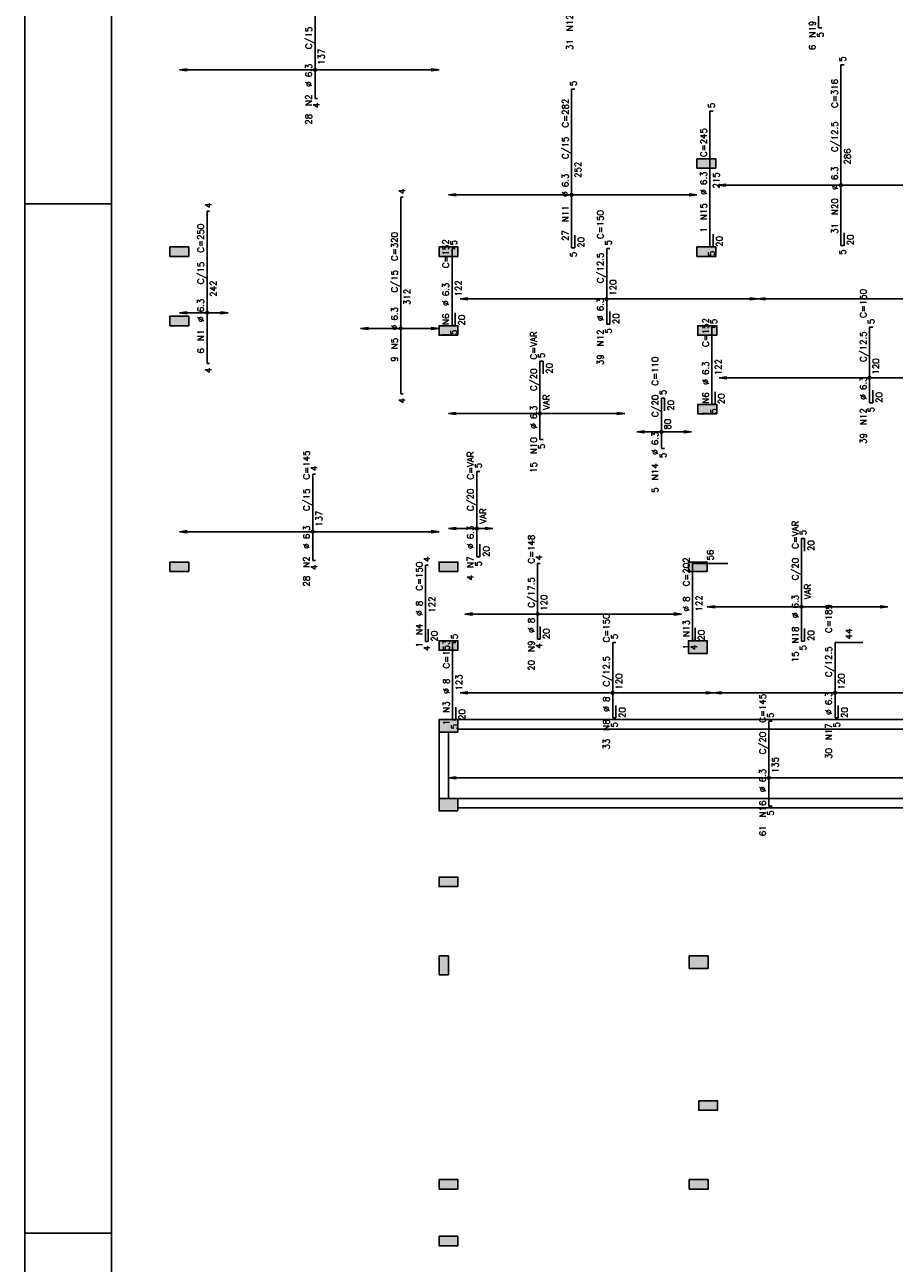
# Model space of a CAD drawing. Extents: x 0 to 119, y 0 to 84.
# Tile 2 of 14: x 0 to 25, y 29 to 65. Entities that reach past the tile are written whole.
import ezdxf

# ---------------------------------------------------------------- set-up
doc = ezdxf.new("R2010")
doc.units = 0
doc.header["$MEASUREMENT"] = 0
for name, color, linetype in [('1', 1, 'CONTINUOUS'), ('2', 2, 'CONTINUOUS'), ('6', 6, 'CONTINUOUS'), ('8', 8, 'CONTINUOUS'), ('9', 9, 'CONTINUOUS')]:
    doc.layers.add(name, color=color, linetype=linetype)
doc.styles.get("Standard").update_dxf_attribs({"font": 'ROMANS.SHX'})

msp = doc.modelspace()

# ---------------------------------------------------------------- linework, layer by layer
at = {"layer": '1', "linetype": 'Continuous'}
for p, q in [((0, 0), (0, 84.099998)), ((19.658137, 60.561755), (19.658137, 60.561755)), ((0, 59.400002), (2.5, 59.400002)), ((4.458137, 58.0163), (4.458137, 58.0163)), ((12.221774, 58.0163), (12.221774, 58.0163)), ((19.658137, 58.0163), (19.658137, 58.0163)), ((4.458137, 56.0163), (4.458137, 56.0163)), ((12.221774, 55.743573), (12.221774, 55.743573)), ((19.68541, 55.743573), (19.68541, 55.743573)), ((19.68541, 53.470845), (19.68541, 53.470845)), ((4.458137, 48.925391), (4.458137, 48.925391)), ((12.221774, 48.925391), (12.221774, 48.925391)), ((19.412683, 48.925391), (19.412683, 48.925391)), ((12.221774, 46.652664), (12.221774, 46.652664)), ((19.412683, 46.607209), (19.412683, 46.607209)), ((12.221774, 44.334482), (12.221774, 44.334482)), ((12.221774, 42.061755), (12.221774, 42.061755)), ((12.221774, 39.834482), (12.221774, 39.834482)), ((12.08541, 37.425391), (12.08541, 37.425391)), ((19.439955, 37.5163), (19.439955, 37.5163)), ((19.712683, 33.379936), (19.712683, 33.379936)), ((12.221774, 31.107209), (12.221774, 31.107209)), ((19.439955, 31.107209), (19.439955, 31.107209)), ((0, 29.700001), (2.5, 29.700001)), ((12.221774, 29.470845), (12.221774, 29.470845))]:
    msp.add_line(p, q, dxfattribs=at)
for points in [[(26.603592, 44.5163), (12.494501, 44.5163)], [(11.949046, 44.152664), (11.949046, 42.243573)], [(12.221774, 42.243573), (12.221774, 44.152664)], [(12.494501, 44.243573), (26.603592, 44.243573)], [(26.658137, 42.243573), (12.494501, 42.243573)], [(12.494501, 41.970845), (26.658137, 41.970845)]]:
    msp.add_lwpolyline(points, dxfattribs=at)
at = {"layer": '2', "linetype": 'Continuous'}
for p, q in [((4.458137, 63.264702), (4.683466, 63.294367)), ((11.949046, 63.264702), (4.458137, 63.264702)), ((4.458137, 63.264702), (4.683466, 63.235037)), ((4.458137, 63.264702), (4.458137, 63.264702)), ((11.949046, 63.264702), (11.723718, 63.294367)), ((11.949046, 63.264702), (11.723718, 63.235037)), ((11.949046, 63.264702), (11.949046, 63.264702)), ((12.221774, 59.654155), (12.447102, 59.68382)), ((19.38541, 59.654155), (19.160082, 59.68382)), ((19.991731, 59.93377), (20.217059, 59.963436)), ((26.88596, 59.93377), (19.991731, 59.93377)), ((19.991731, 59.93377), (20.217059, 59.904105)), ((19.991731, 59.93377), (19.991731, 59.93377)), ((19.38541, 59.654155), (12.221774, 59.654155)), ((12.221774, 59.654155), (12.447102, 59.62449)), ((12.221774, 59.654155), (12.221774, 59.654155)), ((19.38541, 59.654155), (19.160082, 59.62449)), ((19.38541, 59.654155), (19.38541, 59.654155)), ((12.556206, 56.652591), (12.781535, 56.682256)), ((21.139955, 56.652591), (12.556206, 56.652591)), ((12.556206, 56.652591), (12.781535, 56.622926)), ((12.556206, 56.652591), (12.556206, 56.652591)), ((21.139955, 56.652591), (20.914627, 56.682256)), ((21.139955, 56.652591), (20.914627, 56.622926)), ((21.139955, 56.652591), (21.365284, 56.682256)), ((21.139955, 56.652591), (21.139955, 56.652591)), ((37.884629, 56.652591), (21.139955, 56.652591)), ((21.139955, 56.652591), (21.365284, 56.622926)), ((21.139955, 56.652591), (21.139955, 56.652591)), ((4.458137, 56.255003), (4.683466, 56.284668)), ((5.867228, 56.255003), (4.458137, 56.255003)), ((4.458137, 56.255003), (4.683466, 56.225338)), ((4.458137, 56.255003), (4.458137, 56.255003)), ((5.867228, 56.255003), (5.6419, 56.284668)), ((5.867228, 56.255003), (5.6419, 56.225338)), ((5.867228, 56.255003), (5.867228, 56.255003)), ((9.68541, 55.803687), (9.910738, 55.833352)), ((11.949046, 55.803687), (9.68541, 55.803687)), ((9.68541, 55.803687), (9.910738, 55.774022)), ((9.68541, 55.803687), (9.68541, 55.803687)), ((11.949046, 55.803687), (11.723718, 55.833352)), ((11.949046, 55.803687), (11.723718, 55.774022)), ((11.949046, 55.803687), (11.949046, 55.803687)), ((20.026319, 54.379864), (20.251647, 54.409529)), ((28.776319, 54.379864), (20.026319, 54.379864)), ((20.026319, 54.379864), (20.251647, 54.350199)), ((20.026319, 54.379864), (20.026319, 54.379864)), ((12.221774, 53.34798), (12.447102, 53.377645)), ((17.303956, 53.34798), (12.221774, 53.34798)), ((12.221774, 53.34798), (12.447102, 53.318315)), ((12.221774, 53.34798), (12.221774, 53.34798)), ((17.303956, 53.34798), (17.078627, 53.377645)), ((17.303956, 53.34798), (17.078627, 53.318315)), ((17.303956, 53.34798), (17.303956, 53.34798)), ((17.654453, 52.819105), (17.879781, 52.84877)), ((19.231681, 52.819105), (17.654453, 52.819105)), ((17.654453, 52.819105), (17.879781, 52.78944)), ((17.654453, 52.819105), (17.654453, 52.819105)), ((19.231681, 52.819105), (19.006353, 52.84877)), ((19.231681, 52.819105), (19.006353, 52.78944)), ((19.231681, 52.819105), (19.231681, 52.819105)), ((12.221774, 50.031246), (12.447102, 50.060911)), ((13.504409, 50.031246), (12.221774, 50.031246)), ((12.221774, 50.031246), (12.447102, 50.001581)), ((12.221774, 50.031246), (12.221774, 50.031246)), ((13.504409, 50.031246), (13.27908, 50.060911)), ((13.504409, 50.031246), (13.27908, 50.001581)), ((13.504409, 50.031246), (13.504409, 50.031246)), ((4.458137, 49.937429), (4.683466, 49.967094)), ((11.949046, 49.937429), (4.458137, 49.937429)), ((4.458137, 49.937429), (4.683466, 49.907764)), ((4.458137, 49.937429), (4.458137, 49.937429)), ((11.949046, 49.937429), (11.723718, 49.967094)), ((11.949046, 49.937429), (11.723718, 49.907764)), ((11.949046, 49.937429), (11.949046, 49.937429)), ((12.690746, 47.561682), (12.916074, 47.591347)), ((18.943711, 47.561682), (12.690746, 47.561682)), ((12.690746, 47.561682), (12.916074, 47.532017)), ((12.690746, 47.561682), (12.690746, 47.561682)), ((18.943711, 47.561682), (18.718382, 47.591347)), ((18.943711, 47.561682), (18.718382, 47.532017)), ((18.943711, 47.561682), (18.943711, 47.561682)), ((19.68541, 47.769246), (19.910738, 47.798912)), ((24.898816, 47.769246), (19.68541, 47.769246)), ((19.68541, 47.769246), (19.910738, 47.739581)), ((19.68541, 47.769246), (19.68541, 47.769246)), ((24.898816, 47.769246), (24.673487, 47.798912)), ((24.898816, 47.769246), (24.673487, 47.739581)), ((24.898816, 47.769246), (24.898816, 47.769246)), ((12.559074, 45.288955), (12.784402, 45.31862)), ((19.867228, 45.288955), (12.559074, 45.288955)), ((12.559074, 45.288955), (12.784402, 45.25929)), ((12.559074, 45.288955), (12.559074, 45.288955)), ((19.867228, 45.288955), (19.6419, 45.31862)), ((19.867228, 45.288955), (19.6419, 45.25929)), ((19.867228, 45.288955), (20.092557, 45.31862)), ((26.537168, 45.288955), (19.867228, 45.288955)), ((19.867228, 45.288955), (20.092557, 45.25929)), ((19.867228, 45.288955), (19.867228, 45.288955)), ((19.867228, 45.288955), (19.867228, 45.288955)), ((12.221774, 42.8344), (12.447102, 42.864065)), ((34.367228, 42.8344), (12.221774, 42.8344)), ((12.221774, 42.8344), (12.447102, 42.804735)), ((12.221774, 42.8344), (12.221774, 42.8344))]:
    msp.add_line(p, q, dxfattribs=at)
for points in [[(19.930865, 60.425391), (19.930865, 60.698118), (19.38541, 60.698118), (19.38541, 60.425391), (19.930865, 60.425391)], [(4.730865, 57.879936), (4.730865, 58.152664), (4.18541, 58.152664), (4.18541, 57.879936), (4.730865, 57.879936)], [(12.494501, 57.879936), (12.494501, 58.152664), (11.949046, 58.152664), (11.949046, 57.879936), (12.494501, 57.879936)], [(19.930865, 57.879936), (19.930865, 58.152664), (19.38541, 58.152664), (19.38541, 57.879936), (19.930865, 57.879936)], [(4.18541, 56.152664), (4.18541, 55.879936), (4.730865, 55.879936), (4.730865, 56.152664), (4.18541, 56.152664)], [(12.494501, 55.607209), (12.494501, 55.879936), (11.949046, 55.879936), (11.949046, 55.607209), (12.494501, 55.607209)], [(19.958137, 55.607209), (19.958137, 55.879936), (19.412683, 55.879936), (19.412683, 55.607209), (19.958137, 55.607209)], [(19.958137, 53.334482), (19.958137, 53.607209), (19.412683, 53.607209), (19.412683, 53.334482), (19.958137, 53.334482)], [(4.730865, 48.789027), (4.730865, 49.061755), (4.18541, 49.061755), (4.18541, 48.789027), (4.730865, 48.789027)], [(12.494501, 48.789027), (12.494501, 49.061755), (11.949046, 49.061755), (11.949046, 48.789027), (12.494501, 48.789027)], [(19.68541, 48.789027), (19.68541, 49.061755), (19.139955, 49.061755), (19.139955, 48.789027), (19.68541, 48.789027)], [(12.494501, 46.5163), (12.494501, 46.789027), (11.949046, 46.789027), (11.949046, 46.5163), (12.494501, 46.5163)], [(19.68541, 46.425391), (19.68541, 46.789027), (19.139955, 46.789027), (19.139955, 46.425391), (19.68541, 46.425391)], [(12.494501, 44.152664), (12.494501, 44.5163), (11.949046, 44.5163), (11.949046, 44.152664), (12.494501, 44.152664)], [(12.494501, 41.879936), (12.494501, 42.243573), (11.949046, 42.243573), (11.949046, 41.879936), (12.494501, 41.879936)], [(12.494501, 39.698118), (12.494501, 39.970845), (11.949046, 39.970845), (11.949046, 39.698118), (12.494501, 39.698118)], [(11.949046, 37.152664), (12.221774, 37.152664), (12.221774, 37.698118), (11.949046, 37.698118), (11.949046, 37.152664)], [(19.167228, 37.698118), (19.167228, 37.334482), (19.712683, 37.334482), (19.712683, 37.698118), (19.167228, 37.698118)], [(19.439955, 33.5163), (19.439955, 33.243573), (19.98541, 33.243573), (19.98541, 33.5163), (19.439955, 33.5163)], [(11.949046, 31.243573), (11.949046, 30.970845), (12.494501, 30.970845), (12.494501, 31.243573), (11.949046, 31.243573)], [(19.167228, 31.243573), (19.167228, 30.970845), (19.712683, 30.970845), (19.712683, 31.243573), (19.167228, 31.243573)], [(11.949046, 29.607209), (11.949046, 29.334482), (12.494501, 29.334482), (12.494501, 29.607209), (11.949046, 29.607209)]]:
    msp.add_lwpolyline(points, dxfattribs=at)
for centre, radius in [((8.373722, 63.264702), 0.037841), ((8.373722, 63.264702), 0.018864), ((15.774501, 59.654155), 0.037841), ((23.542768, 59.93377), 0.037841), ((23.542768, 59.93377), 0.018864), ((15.774501, 59.654155), 0.018864), ((16.785071, 56.652591), 0.037841), ((16.785071, 56.652591), 0.018864), ((5.258287, 56.255003), 0.037841), ((5.258287, 56.255003), 0.018864), ((10.846319, 55.803687), 0.037841), ((10.846319, 55.803687), 0.018864), ((24.366319, 54.379864), 0.037841), ((24.366319, 54.379864), 0.018864), ((14.857762, 53.34798), 0.037841), ((14.857762, 53.34798), 0.018864), ((18.36272, 52.819105), 0.037841), ((18.36272, 52.819105), 0.018864), ((13.037966, 50.031246), 0.037841), ((13.037966, 50.031246), 0.018864), ((8.308268, 49.937429), 0.037841), ((8.308268, 49.937429), 0.018864), ((14.793342, 47.561682), 0.037841), ((14.793342, 47.561682), 0.018864), ((22.403819, 47.769246), 0.037841), ((22.403819, 47.769246), 0.018864), ((16.959054, 45.288955), 0.037841), ((16.959054, 45.288955), 0.018864), ((23.371774, 45.288955), 0.037841), ((23.371774, 45.288955), 0.018864), ((21.463622, 42.8344), 0.037841), ((21.463622, 42.8344), 0.018864)]:
    msp.add_circle(centre, radius, dxfattribs=at)
at = {"layer": '6', "linetype": 'Continuous'}
for p, q in [((22.897361, 64.470845), (22.897361, 67.198118)), ((8.373722, 62.434482), (8.373722, 64.925391)), ((22.98827, 64.470845), (22.897361, 64.470845)), ((23.542768, 58.198118), (23.542768, 63.405595)), ((23.542768, 63.405595), (23.633677, 63.405595)), ((15.774501, 58.129936), (15.774501, 62.703051)), ((15.774501, 62.703051), (15.86541, 62.703051)), ((8.44645, 62.434482), (8.373722, 62.434482)), ((19.76206, 58.157736), (19.76206, 62.066827)), ((19.76206, 62.066827), (19.852969, 62.066827)), ((10.846319, 53.912967), (10.846319, 59.585694)), ((10.846319, 59.585694), (10.919046, 59.585694)), ((5.258287, 54.788483), (5.258287, 59.188483)), ((5.258287, 59.188483), (5.331015, 59.188483)), ((15.86541, 58.493573), (15.86541, 58.129936)), ((19.852969, 58.521372), (19.852969, 58.157736)), ((23.633677, 58.561755), (23.633677, 58.198118)), ((12.32598, 55.885078), (12.32598, 58.107209)), ((12.32598, 58.107209), (12.416889, 58.107209)), ((15.86541, 58.129936), (15.774501, 58.129936)), ((16.785071, 55.925391), (16.785071, 58.107209)), ((16.785071, 58.107209), (16.87598, 58.107209)), ((19.852969, 58.157736), (19.76206, 58.157736)), ((23.633677, 58.198118), (23.542768, 58.198118)), ((12.416889, 56.248715), (12.416889, 55.885078)), ((16.87598, 56.289027), (16.87598, 55.925391)), ((12.416889, 55.885078), (12.32598, 55.885078)), ((16.87598, 55.925391), (16.785071, 55.925391)), ((19.820865, 53.612891), (19.820865, 55.834482)), ((19.820865, 55.834482), (19.911774, 55.834482)), ((24.366319, 53.652664), (24.366319, 55.834482)), ((24.366319, 55.834482), (24.457228, 55.834482)), ((5.331015, 54.788483), (5.258287, 54.788483)), ((14.857762, 52.594017), (14.857762, 54.856133)), ((14.857762, 54.856133), (14.948671, 54.856133)), ((14.948671, 54.856133), (14.948671, 54.492497)), ((19.911774, 53.976527), (19.911774, 53.612891)), ((24.457228, 54.0163), (24.457228, 53.652664)), ((10.919046, 53.912967), (10.846319, 53.912967)), ((18.36272, 52.334305), (18.36272, 53.788851)), ((18.36272, 53.788851), (18.453629, 53.788851)), ((18.453629, 53.788851), (18.453629, 53.425214)), ((19.911774, 53.612891), (19.820865, 53.612891)), ((24.457228, 53.652664), (24.366319, 53.652664)), ((14.948671, 52.594017), (14.857762, 52.594017)), ((18.453629, 52.334305), (18.36272, 52.334305)), ((8.308268, 49.107209), (8.308268, 51.598118)), ((8.308268, 51.598118), (8.380995, 51.598118)), ((13.037966, 49.209297), (13.037966, 51.675391)), ((13.037966, 51.675391), (13.128875, 51.675391)), ((22.403819, 46.782723), (22.403819, 49.74259)), ((22.403819, 49.74259), (22.494728, 49.74259)), ((22.494728, 49.74259), (22.494728, 49.378954)), ((13.128875, 49.572933), (13.128875, 49.209297)), ((8.380995, 49.107209), (8.308268, 49.107209)), ((11.56034, 46.765136), (11.56034, 48.976055)), ((11.56034, 48.976055), (11.633068, 48.976055)), ((13.128875, 49.209297), (13.037966, 49.209297)), ((14.793342, 46.834482), (14.793342, 49.0163)), ((14.793342, 49.0163), (14.86607, 49.0163)), ((19.263634, 46.795681), (19.263634, 49.0163)), ((19.263634, 49.0163), (20.281816, 49.0163)), ((14.86607, 47.198118), (14.86607, 46.834482)), ((11.633068, 47.128772), (11.633068, 46.765136)), ((14.86607, 46.834482), (14.793342, 46.834482)), ((19.336362, 47.159317), (19.336362, 46.795681)), ((22.494728, 47.146359), (22.494728, 46.782723)), ((11.633068, 46.765136), (11.56034, 46.765136)), ((12.34148, 44.508323), (12.34148, 46.743573)), ((12.34148, 46.743573), (12.432389, 46.743573)), ((16.959054, 44.561755), (16.959054, 46.743573)), ((16.959054, 46.743573), (17.049963, 46.743573)), ((19.336362, 46.795681), (19.263634, 46.795681)), ((22.494728, 46.782723), (22.403819, 46.782723)), ((23.371774, 44.561755), (23.371774, 46.743573)), ((23.371774, 46.743573), (24.173592, 46.743573)), ((12.432389, 44.87196), (12.432389, 44.508323)), ((17.049963, 44.925391), (17.049963, 44.561755)), ((23.462683, 44.925391), (23.462683, 44.561755)), ((12.432389, 44.508323), (12.34148, 44.508323)), ((17.049963, 44.561755), (16.959054, 44.561755)), ((21.463622, 42.0163), (21.463622, 44.470845)), ((21.463622, 44.470845), (21.554531, 44.470845)), ((23.462683, 44.561755), (23.371774, 44.561755)), ((21.554531, 42.0163), (21.463622, 42.0163))]:
    msp.add_line(p, q, dxfattribs=at)
at = {"layer": '8', "linetype": 'Continuous'}
msp.add_line((2.5, 83.099998), (2.5, 1), dxfattribs=at)
at = {"layer": '9', "linetype": 'Continuous'}
for points in [[(19.930865, 60.425391), (19.930865, 60.698118), (19.38541, 60.698118)], [(19.930865, 60.425391), (19.38541, 60.698118), (19.38541, 60.425391)], [(19.930865, 60.425391), (19.38541, 60.425391), (19.930865, 60.425391)], [(4.730865, 57.879936), (4.730865, 58.152664), (4.18541, 58.152664)], [(4.730865, 57.879936), (4.18541, 58.152664), (4.18541, 57.879936)], [(12.494501, 57.879936), (12.494501, 58.152664), (11.949046, 58.152664)], [(12.494501, 57.879936), (11.949046, 58.152664), (11.949046, 57.879936)], [(19.930865, 57.879936), (19.930865, 58.152664), (19.38541, 58.152664)], [(19.930865, 57.879936), (19.38541, 58.152664), (19.38541, 57.879936)], [(4.730865, 57.879936), (4.18541, 57.879936), (4.730865, 57.879936)], [(12.494501, 57.879936), (11.949046, 57.879936), (12.494501, 57.879936)], [(19.930865, 57.879936), (19.38541, 57.879936), (19.930865, 57.879936)], [(4.18541, 56.152664), (4.18541, 55.879936), (4.730865, 55.879936)], [(4.18541, 56.152664), (4.730865, 55.879936), (4.730865, 56.152664)], [(4.18541, 56.152664), (4.730865, 56.152664), (4.18541, 56.152664)], [(12.494501, 55.607209), (12.494501, 55.879936), (11.949046, 55.879936)], [(12.494501, 55.607209), (11.949046, 55.879936), (11.949046, 55.607209)], [(19.958137, 55.607209), (19.958137, 55.879936), (19.412683, 55.879936)], [(19.958137, 55.607209), (19.412683, 55.879936), (19.412683, 55.607209)], [(12.494501, 55.607209), (11.949046, 55.607209), (12.494501, 55.607209)], [(19.958137, 55.607209), (19.412683, 55.607209), (19.958137, 55.607209)], [(19.958137, 53.334482), (19.958137, 53.607209), (19.412683, 53.607209)], [(19.958137, 53.334482), (19.412683, 53.607209), (19.412683, 53.334482)], [(19.958137, 53.334482), (19.412683, 53.334482), (19.958137, 53.334482)], [(4.730865, 48.789027), (4.730865, 49.061755), (4.18541, 49.061755)], [(4.730865, 48.789027), (4.18541, 49.061755), (4.18541, 48.789027)], [(12.494501, 48.789027), (12.494501, 49.061755), (11.949046, 49.061755)], [(12.494501, 48.789027), (11.949046, 49.061755), (11.949046, 48.789027)], [(19.68541, 48.789027), (19.68541, 49.061755), (19.139955, 49.061755)], [(19.68541, 48.789027), (19.139955, 49.061755), (19.139955, 48.789027)], [(4.730865, 48.789027), (4.18541, 48.789027), (4.730865, 48.789027)], [(12.494501, 48.789027), (11.949046, 48.789027), (12.494501, 48.789027)], [(19.68541, 48.789027), (19.139955, 48.789027), (19.68541, 48.789027)], [(12.494501, 46.5163), (12.494501, 46.789027), (11.949046, 46.789027)], [(12.494501, 46.5163), (11.949046, 46.789027), (11.949046, 46.5163)], [(12.494501, 46.5163), (11.949046, 46.5163), (12.494501, 46.5163)], [(19.68541, 46.425391), (19.68541, 46.789027), (19.139955, 46.789027)], [(19.68541, 46.425391), (19.139955, 46.789027), (19.139955, 46.425391)], [(19.68541, 46.425391), (19.139955, 46.425391), (19.68541, 46.425391)], [(12.494501, 44.152664), (12.494501, 44.5163), (11.949046, 44.5163)], [(12.494501, 44.152664), (11.949046, 44.5163), (11.949046, 44.152664)], [(12.494501, 44.152664), (11.949046, 44.152664), (12.494501, 44.152664)], [(12.494501, 41.879936), (12.494501, 42.243573), (11.949046, 42.243573)], [(12.494501, 41.879936), (11.949046, 42.243573), (11.949046, 41.879936)], [(12.494501, 41.879936), (11.949046, 41.879936), (12.494501, 41.879936)], [(12.494501, 39.698118), (12.494501, 39.970845), (11.949046, 39.970845)], [(12.494501, 39.698118), (11.949046, 39.970845), (11.949046, 39.698118)], [(12.494501, 39.698118), (11.949046, 39.698118), (12.494501, 39.698118)], [(11.949046, 37.152664), (12.221774, 37.152664), (12.221774, 37.698118)], [(11.949046, 37.152664), (12.221774, 37.698118), (11.949046, 37.698118)], [(11.949046, 37.152664), (11.949046, 37.698118), (11.949046, 37.152664)], [(19.167228, 37.698118), (19.167228, 37.334482), (19.712683, 37.334482)], [(19.167228, 37.698118), (19.712683, 37.334482), (19.712683, 37.698118)], [(19.167228, 37.698118), (19.712683, 37.698118), (19.167228, 37.698118)], [(19.439955, 33.5163), (19.439955, 33.243573), (19.98541, 33.243573)], [(19.439955, 33.5163), (19.98541, 33.243573), (19.98541, 33.5163)], [(19.439955, 33.5163), (19.98541, 33.5163), (19.439955, 33.5163)], [(11.949046, 31.243573), (11.949046, 30.970845), (12.494501, 30.970845)], [(11.949046, 31.243573), (12.494501, 30.970845), (12.494501, 31.243573)], [(11.949046, 31.243573), (12.494501, 31.243573), (11.949046, 31.243573)], [(19.167228, 31.243573), (19.167228, 30.970845), (19.712683, 30.970845)], [(19.167228, 31.243573), (19.712683, 30.970845), (19.712683, 31.243573)], [(19.167228, 31.243573), (19.712683, 31.243573), (19.167228, 31.243573)], [(11.949046, 29.607209), (11.949046, 29.334482), (12.494501, 29.334482)], [(11.949046, 29.607209), (12.494501, 29.334482), (12.494501, 29.607209)], [(11.949046, 29.607209), (12.494501, 29.607209), (11.949046, 29.607209)]]:
    msp.add_solid(points, dxfattribs=at)

# ---------------------------------------------------------------- texts
at = {"layer": '2', "linetype": 'Continuous'}
for s, p in [('N12', (15.810069, 64.379936)), ('C/15', (8.282813, 63.861755)), ('N19', (22.806452, 64.198118)), ('5', (23.033725, 64.198118)), ('31', (15.810069, 63.834482)), ('137', (8.64645, 63.407209)), ('6', (22.806452, 63.834482)), ('5', (23.679132, 63.496504)), ('%%c 6.3', (8.282813, 62.770845)), ('5', (15.910865, 62.793961)), ('C=316', (23.451859, 62.165493)), ('N2', (8.282813, 62.225391)), ('4', (8.500995, 62.161755)), ('C=282', (15.683592, 61.598312)), ('5', (19.898423, 62.157736)), ('28', (8.282813, 61.679936)), ('C/12.5', (23.451859, 60.892766)), ('C/15', (15.683592, 60.689221)), ('C=245', (19.67115, 60.748645)), ('286', (23.815495, 60.529129)), ('252', (16.047228, 60.143767)), ('%%c 6.3', (15.683592, 59.598312)), ('%%c 6.3', (19.67115, 59.657736)), ('215', (20.034787, 59.839554)), ('%%c 6.3', (23.451859, 59.801857)), ('4', (10.973592, 59.676604)), ('4', (5.38556, 59.279392)), ('N15', (19.67115, 58.930463)), ('N20', (23.451859, 59.074584)), ('N11', (15.683592, 58.871039)), ('C=150', (16.694162, 58.379936)), ('C=250', (5.167378, 57.988483)), ('1', (19.67115, 58.566827)), ('31', (23.451859, 58.529129)), ('C=320', (10.75541, 57.749331)), ('5', (12.462344, 58.198118)), ('27', (15.683592, 58.325585)), ('20', (16.138137, 58.129936)), ('5', (16.921435, 58.198118)), ('20', (20.125696, 58.157736)), ('20', (23.906404, 58.198118)), ('C=152', (12.235071, 57.541598)), ('5', (15.910865, 57.857209)), ('5', (19.898423, 57.885008)), ('5', (23.679132, 57.925391)), ('C/15', (5.167378, 57.079392)), ('C/12.5', (16.694162, 57.107209)), ('C/15', (10.75541, 56.84024)), ('242', (5.531015, 56.715756)), ('312', (11.119046, 56.476604)), ('%%c 6.3', (12.235071, 56.450689)), ('122', (12.598707, 56.723416)), ('120', (17.057798, 56.743573)), ('%%c 6.3', (5.167378, 55.988483)), ('%%c 6.3', (16.694162, 56.0163)), ('C=150', (24.27541, 56.107209)), ('%%c 6.3', (10.75541, 55.749331)), ('N6', (12.235071, 55.905235)), ('20', (12.689616, 55.885078)), ('20', (17.148707, 55.925391)), ('N1', (5.167378, 55.443028)), ('5', (16.921435, 55.652664)), ('C=152', (19.729955, 55.269141)), ('5', (19.957228, 55.925391)), ('5', (24.502683, 55.925391)), ('N5', (10.75541, 55.203876)), ('1', (12.235071, 55.541598)), ('5', (12.462344, 55.612351)), ('C=VAR', (14.766853, 54.906893)), ('N12', (16.694162, 55.289027)), ('C/12.5', (24.27541, 54.834482)), ('6', (5.167378, 55.079392)), ('5', (14.994125, 54.947042)), ('9', (10.75541, 54.84024)), ('20', (15.221398, 54.492497)), ('39', (16.694162, 54.743573)), ('C=110', (18.271811, 54.152487)), ('%%c 6.3', (19.729955, 54.178232)), ('122', (20.093592, 54.450959)), ('120', (24.639046, 54.470845)), ('4', (5.38556, 54.515756)), ('C/20', (14.766853, 53.997802)), ('5', (18.499084, 53.87976)), ('%%c 6.3', (24.27541, 53.743573)), ('4', (10.973592, 53.64024)), ('VAR', (15.130489, 53.452348)), ('C/20', (18.271811, 53.243396)), ('20', (18.726356, 53.425214)), ('N6', (19.729955, 53.632777)), ('20', (20.184501, 53.612891)), ('20', (24.729955, 53.652664)), ('%%c 6.3', (14.766853, 52.906893)), ('1', (19.729955, 53.269141)), ('5', (19.957228, 53.340164)), ('N12', (24.27541, 53.0163)), ('5', (24.502683, 53.379936)), ('80', (18.635447, 52.87976)), ('N10', (14.766853, 52.17962)), ('%%c 6.3', (18.271811, 52.152487)), ('39', (24.27541, 52.470845)), ('C=VAR', (12.947057, 51.442344)), ('5', (14.994125, 52.321289)), ('5', (18.499084, 52.061578)), ('C=145', (8.217359, 51.443573)), ('4', (8.435541, 51.689027)), ('5', (13.17433, 51.7663)), ('15', (14.766853, 51.634166)), ('N14', (18.271811, 51.425214)), ('5', (18.271811, 51.061578)), ('C/15', (8.217359, 50.534482)), ('C/20', (12.947057, 50.533253)), ('137', (8.580995, 50.079936)), ('VAR', (13.310693, 50.169617)), ('C=VAR', (22.31291, 49.444475)), ('%%c 6.3', (8.217359, 49.443573)), ('%%c 6.3', (12.947057, 49.442344)), ('C=148', (14.702433, 49.0163)), ('5', (22.540183, 49.833499)), ('20', (13.401602, 49.209297)), ('56', (19.863634, 49.107209)), ('20', (22.767455, 49.378954)), ('N2', (8.217359, 48.898118)), ('4', (8.435541, 48.834482)), ('4', (11.687613, 49.066964)), ('N7', (12.947057, 48.896889)), ('5', (13.17433, 48.93657)), ('4', (14.920615, 49.107209)), ('C=202', (19.172725, 48.360536)), ('C/20', (22.31291, 48.535384)), ('28', (8.217359, 48.352664)), ('C=150', (11.469431, 48.234231)), ('4', (12.947057, 48.533253)), ('C/17.5', (14.702433, 47.743573)), ('VAR', (22.676546, 47.989929)), ('122', (11.833068, 47.597868)), ('120', (15.06607, 47.652664)), ('%%c 8', (19.172725, 47.633263)), ('122', (19.536362, 47.633263)), ('%%c 6.3', (22.31291, 47.444475)), ('%%c 8', (11.469431, 47.506959)), ('C=189', (23.280865, 47.0163)), ('N4', (11.469431, 46.961504)), ('%%c 8', (14.702433, 47.0163)), ('C=150', (16.868145, 46.743573)), ('N13', (19.172725, 46.90599)), ('20', (11.905795, 46.765136)), ('5', (12.477843, 46.834482)), ('20', (15.138797, 46.834482)), ('5', (17.095418, 46.834482)), ('20', (19.609089, 46.795681)), ('N18', (22.31291, 46.717202)), ('20', (22.767455, 46.782723)), ('44', (23.863592, 46.834482)), ('1', (11.469431, 46.597868)), ('4', (11.687613, 46.492408)), ('C=153', (12.250571, 45.989584)), ('N9', (14.702433, 46.470845)), ('4', (14.920615, 46.561755)), ('1', (19.172725, 46.542354)), ('4', (19.390907, 46.522953)), ('5', (22.540183, 46.509995)), ('C/12.5', (23.280865, 45.743573)), ('20', (14.702433, 45.925391)), ('C/12.5', (16.868145, 45.470845)), ('15', (22.31291, 46.171747)), ('123', (12.614207, 45.353221)), ('120', (17.231782, 45.379936)), ('120', (23.644501, 45.379936)), ('%%c 8', (12.250571, 45.262312)), ('%%c 8', (16.868145, 44.743573)), ('C=145', (21.372713, 44.425391)), ('%%c 6.3', (23.280865, 44.652664)), ('N3', (12.250571, 44.716857)), ('20', (12.705116, 44.508323)), ('20', (17.322691, 44.561755)), ('5', (21.599986, 44.561755)), ('20', (23.73541, 44.561755)), ('1', (12.250571, 44.353221)), ('5', (12.477843, 44.235596)), ('N8', (16.868145, 44.198118)), ('5', (17.095418, 44.289027)), ('N17', (23.280865, 43.925391)), ('5', (23.508137, 44.289027)), ('C/20', (21.372713, 43.5163)), ('33', (16.868145, 43.652664)), ('30', (23.280865, 43.379936)), ('135', (21.736349, 42.970845)), ('%%c 6.3', (21.372713, 42.425391)), ('N16', (21.372713, 41.698118)), ('5', (21.599986, 41.743573)), ('61', (21.372713, 41.152664))]:
    msp.add_text(s, height=0.181818, rotation=90, dxfattribs=at).set_placement(p)

doc.saveas('drawing.dxf')
